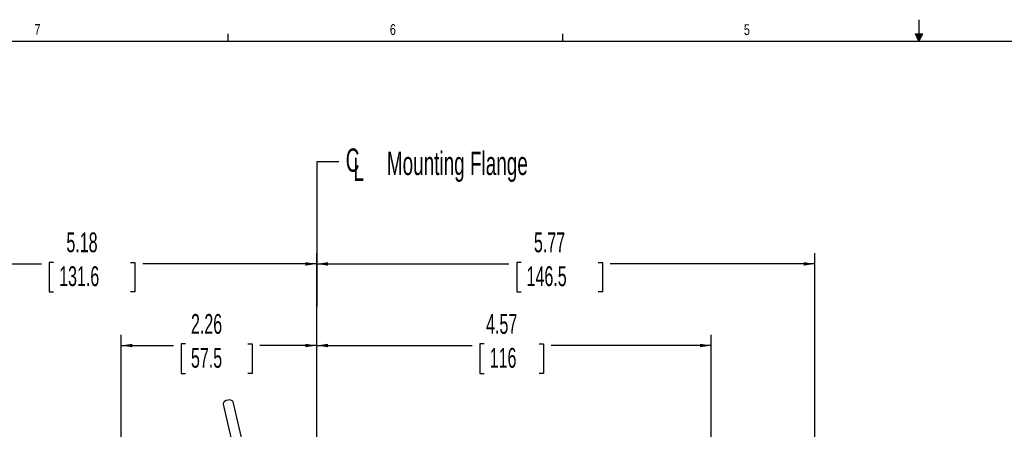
# Model space of a CAD drawing. Extents: x 0.3 to 33.9, y 0.2 to 21.7.
# Tile 11 of 20: x 6.6 to 18, y 16.9 to 21.7. Entities that reach past the tile are written whole.
import ezdxf

# ---------------------------------------------------------------- set-up
doc = ezdxf.new("R2010")
doc.units = 0
doc.header["$MEASUREMENT"] = 0
doc.layers.get('0').update_dxf_attribs({"linetype": 'CONTINUOUS'})
doc.layers.add('SLD-0', color=7, linetype='CONTINUOUS')
doc.styles.add('SLDTEXTSTYLE0', font='TXT', dxfattribs={"width": 0.75})
doc.styles.add('SLDTEXTSTYLE1', font='TXT', dxfattribs={"width": 0.605})
doc.dimstyles.new('SLDDIMSTYLE0', dxfattribs={"dimtxt": 0.222453, "dimasz": 0.13, "dimexe": 0, "dimexo": 0.0625, "dimgap": 0.055613, "dimtad": 0, "dimtih": 1, "dimtoh": 1, "dimrnd": 1e-09, "dimzin": 12, "dimtxsty": 'SLDTEXTSTYLE1', "dimsah": 1, "dimcen": 0.09, "dimazin": 3, "dimtfac": 1, "dimtofl": 0, "dimtmove": 0, "dimatfit": 3, "dimtolj": 1, "dimtzin": 12})
doc.dimstyles.new('SLDDIMSTYLE2', dxfattribs={"dimtxt": 0.18, "dimasz": 0.13, "dimexe": 0, "dimexo": 0.0625, "dimgap": 0, "dimtad": 0, "dimtih": 1, "dimtoh": 1, "dimdec": 0, "dimrnd": 1e-09, "dimzin": 0, "dimtxsty": 'STANDARD', "dimsah": 1, "dimcen": 0.09, "dimazin": 3, "dimtfac": 0.13, "dimtdec": 0, "dimtofl": 0, "dimtmove": 0, "dimatfit": 3, "dimtolj": 1, "dimtzin": 0})

# ---------------------------------------------------------------- blocks, each defined once
blk = doc.blocks.new('_D_3')
at = {"layer": 'SLD-0'}
for p, q in [((4.867, 12.053), (4.867, 18.956)), ((10.05, 15.698), (10.05, 18.956)), ((4.867, 18.831), (6.864, 18.831)), ((7.004, 18.849), (6.953, 18.849)), ((6.953, 18.849), (6.953, 18.507)), ((7.895, 18.849), (7.946, 18.849)), ((7.946, 18.849), (7.946, 18.507)), ((10.05, 18.831), (8.035, 18.831)), ((6.953, 18.507), (7.004, 18.507)), ((7.946, 18.507), (7.895, 18.507))]:
    blk.add_line(p, q, dxfattribs=at)
for points in [[(4.867, 18.831), (4.997, 18.811), (4.997, 18.851)], [(10.05, 18.831), (9.92, 18.851), (9.92, 18.811)]]:
    blk.add_solid(points, dxfattribs=at)
at = {"layer": 'SLD-0', "char_height": 0.2292, "attachment_point": 1, "style": 'SLDTEXTSTYLE1'}
for s, insert in [('5.18', (7.152, 19.195)), ('131.6', (7.068, 18.803))]:
    blk.add_mtext(s, dxfattribs=dict(at, insert=insert))
blk = doc.blocks.new('_D_4')
at = {"layer": 'SLD-0'}
for p, q in [((7.785, 15.618), (7.785, 18.011)), ((8.53, 17.904), (8.479, 17.904)), ((8.479, 17.904), (8.479, 17.563)), ((9.251, 17.904), (9.302, 17.904)), ((9.302, 17.904), (9.302, 17.563)), ((10.05, 15.698), (10.05, 18.011)), ((7.785, 17.886), (8.39, 17.886)), ((10.05, 17.886), (9.391, 17.886)), ((8.479, 17.563), (8.53, 17.563)), ((9.302, 17.563), (9.251, 17.563))]:
    blk.add_line(p, q, dxfattribs=at)
for points in [[(7.785, 17.886), (7.915, 17.866), (7.915, 17.906)], [(10.05, 17.886), (9.92, 17.906), (9.92, 17.866)]]:
    blk.add_solid(points, dxfattribs=at)
at = {"layer": 'SLD-0', "char_height": 0.2292, "attachment_point": 1, "style": 'SLDTEXTSTYLE1'}
for s, insert in [('2.26', (8.594, 18.251)), ('57.5', (8.594, 17.858))]:
    blk.add_mtext(s, dxfattribs=dict(at, insert=insert))
blk = doc.blocks.new('_D_5')
at = {"layer": 'SLD-0'}
for p, q in [((10.05, 15.698), (10.05, 18.956)), ((15.818, 14.746), (15.818, 18.956)), ((10.05, 18.831), (12.276, 18.831)), ((12.416, 18.849), (12.365, 18.849)), ((12.365, 18.849), (12.365, 18.507)), ((13.307, 18.849), (13.358, 18.849)), ((13.358, 18.849), (13.358, 18.507)), ((15.818, 18.831), (13.447, 18.831)), ((12.365, 18.507), (12.416, 18.507)), ((13.358, 18.507), (13.307, 18.507))]:
    blk.add_line(p, q, dxfattribs=at)
for points in [[(10.05, 18.831), (10.18, 18.811), (10.18, 18.851)], [(15.818, 18.831), (15.688, 18.851), (15.688, 18.811)]]:
    blk.add_solid(points, dxfattribs=at)
at = {"layer": 'SLD-0', "char_height": 0.2292, "attachment_point": 1, "style": 'SLDTEXTSTYLE1'}
for s, insert in [('5.77', (12.565, 19.195)), ('146.5', (12.48, 18.803))]:
    blk.add_mtext(s, dxfattribs=dict(at, insert=insert))
blk = doc.blocks.new('_D_6')
at = {"layer": 'SLD-0'}
for p, q in [((10.05, 15.698), (10.05, 18.011)), ((11.989, 17.904), (11.938, 17.904)), ((11.938, 17.904), (11.938, 17.563)), ((12.626, 17.904), (12.677, 17.904)), ((12.677, 17.904), (12.677, 17.563)), ((14.618, 14.778), (14.618, 18.011)), ((10.05, 17.886), (11.849, 17.886)), ((14.618, 17.886), (12.766, 17.886)), ((11.938, 17.563), (11.989, 17.563)), ((12.677, 17.563), (12.626, 17.563))]:
    blk.add_line(p, q, dxfattribs=at)
for points in [[(10.05, 17.886), (10.18, 17.866), (10.18, 17.906)], [(14.618, 17.886), (14.488, 17.906), (14.488, 17.866)]]:
    blk.add_solid(points, dxfattribs=at)
at = {"layer": 'SLD-0', "char_height": 0.2292, "attachment_point": 1, "style": 'SLDTEXTSTYLE1'}
for s, insert in [('4.57', (12.011, 18.251)), ('116', (12.053, 17.858))]:
    blk.add_mtext(s, dxfattribs=dict(at, insert=insert))
blk = doc.blocks.new('SW_SYMBOL_MOD_CL')
at = {"layer": 'SLD-0', "color": 0, "char_height": 30.5, "attachment_point": 5, "style": 'SLDTEXTSTYLE1'}
for s, insert in [('C', (15.7, 23.6)), ('L', (23.6, 11.8))]:
    blk.add_mtext(s, dxfattribs=dict(at, insert=insert))
blk = doc.blocks.new('SW_NOTE_4')
at = {"layer": 'SLD-0', "color": 0, "xscale": 0.0088677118, "yscale": 0.0088677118, "zscale": 0.0088677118}
blk.add_blockref('SW_SYMBOL_MOD_CL', (0.021, -0.197), dxfattribs=at)
at = {"layer": 'SLD-0', "color": 0, "insert": (0.557, 0.113), "char_height": 0.27083, "attachment_point": 1, "style": 'SLDTEXTSTYLE1'}
blk.add_mtext('Mounting Flange', dxfattribs=at)

msp = doc.modelspace()

# ---------------------------------------------------------------- linework, layer by layer
at = {"color": 7, "linetype": 'CONTINUOUS'}
for p, q in [((9.258, 16.479), (9.082, 17.234)), ((8.967, 17.207), (9.143, 16.452))]:
    msp.add_line(p, q, dxfattribs=at)
at = {"color": 7, "linetype": 'CONTINUOUS', "flags": 128}
msp.add_lwpolyline([(9.082, 17.234), (9.078, 17.242), (9.065, 17.251), (9.046, 17.256), (9.024, 17.255), (9.002, 17.249), (8.983, 17.239), (8.97, 17.226), (8.966, 17.212), (8.967, 17.207)], dxfattribs=at)
at = {"layer": 'SLD-0'}
for p, q in [((17.023, 21.658), (17.023, 21.411)), ((9.023, 21.411), (9.023, 21.495)), ((12.898, 21.411), (12.898, 21.495)), ((16.981, 21.496), (17.067, 21.496)), ((17.023, 21.411), (16.981, 21.496)), ((17.023, 21.411), (16.989, 21.496)), ((17.023, 21.411), (17.009, 21.496)), ((17.023, 21.411), (17.036, 21.496)), ((17.023, 21.411), (17.046, 21.496)), ((17.023, 21.411), (17.067, 21.496)), ((0.523, 21.411), (33.523, 21.411))]:
    msp.add_line(p, q, dxfattribs=at)

# ---------------------------------------------------------------- block references
msp.add_blockref('SW_NOTE_4', (10.305, 20.018), dxfattribs=at)

# ---------------------------------------------------------------- texts
at = {"color": 7, "linetype": 'CONTINUOUS', "char_height": 0.125, "attachment_point": 1, "style": 'SLDTEXTSTYLE0'}
for s, insert in [('7', (6.782, 21.608)), ('6', (10.897, 21.607)), ('5', (14.995, 21.605))]:
    msp.add_mtext(s, dxfattribs=dict(at, insert=insert))

# ---------------------------------------------------------------- dimensions: what is measured, and where the dimension line sits
at = {"layer": 'SLD-0'}
for base, p1, p2, picture, middle in [((10.05, 18.831), (4.867, 12.003), (10.05, 15.648), '_D_3', (7.45, 18.831)), ((10.05, 17.8861), (7.7855, 15.5678), (10.05, 15.6478), '_D_4', (8.8907, 17.8861))]:
    dim = msp.add_linear_dim(base=base, p1=p1, p2=p2, angle=360, dimstyle='SLDDIMSTYLE0', dxfattribs=at)
    dim.commit()
    dim.dimension.update_dxf_attribs({"geometry": picture, "text_midpoint": middle, "dimtype": 160})
for base, p1, p2, picture, middle in [((15.818, 18.831), (10.05, 15.648), (15.818, 14.696), '_D_5', (12.862, 18.831)), ((10.05, 17.886), (14.618, 14.728), (10.05, 15.648), '_D_6', (12.308, 17.886))]:
    dim = msp.add_linear_dim(base=base, p1=p1, p2=p2, dimstyle='SLDDIMSTYLE0', dxfattribs=at)
    dim.commit()
    dim.dimension.update_dxf_attribs({"geometry": picture, "text_midpoint": middle, "dimtype": 160})

# ---------------------------------------------------------------- leaders
msp.add_leader([(10.05, 15.648), (10.055, 20.018), (10.305, 20.018)], dimstyle='SLDDIMSTYLE2', dxfattribs=at)

doc.saveas('drawing.dxf')
